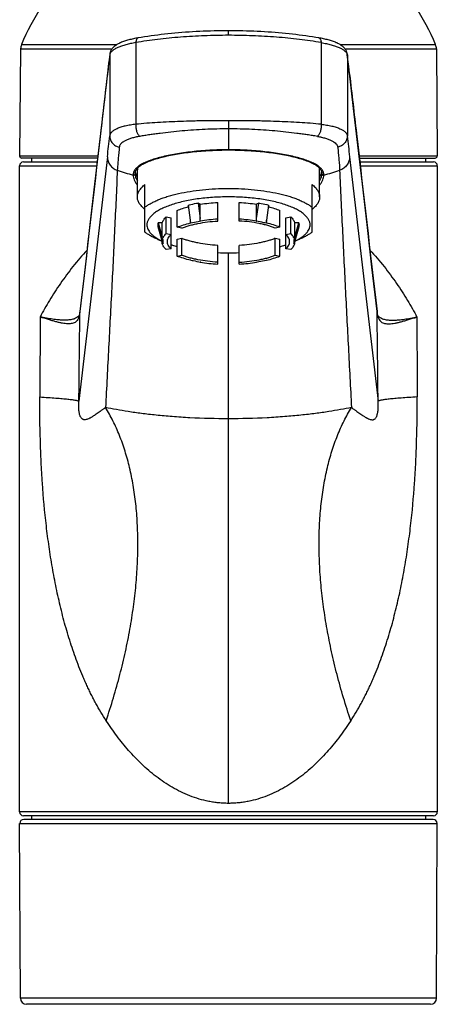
# Model space of a CAD drawing. Header units: millimetres. Extents: x 0 to 559, y 0 to 432.
# Tile 5 of 8: x 121 to 176, y 235 to 365. Entities that reach past the tile are written whole.
import ezdxf

# ---------------------------------------------------------------- set-up
doc = ezdxf.new("R2010")
doc.units = ezdxf.units.MM
doc.header["$LTSCALE"] = 30.734
doc.layers.get('0').update_dxf_attribs({"linetype": 'CONTINUOUS'})

msp = doc.modelspace()

# ---------------------------------------------------------------- linework, layer by layer
at = {"color": 9, "linetype": 'CONTINUOUS'}
for p, q in [((148.97, 362.8), (148.97, 363.39)), ((121.71, 361.57), (134.26, 361.57)), ((136.77, 361.84), (136.77, 351.1)), ((161.17, 361.84), (161.17, 351.1)), ((163.68, 361.57), (176.23, 361.57)), ((121.6, 361.01), (133.62, 361.01)), ((133.33, 360.23), (133.33, 349.57)), ((133.35, 360.32), (133.35, 360.32)), ((164.32, 361.01), (176.35, 361.01)), ((164.6, 360.32), (164.6, 360.32)), ((164.62, 360.23), (164.62, 349.57)), ((133.03, 357.75), (133.02, 357.66)), ((164.91, 357.75), (164.92, 357.66)), ((148.97, 351.57), (148.97, 350.49)), ((148.97, 350.49), (148.97, 347.74)), ((148.97, 347.72), (148.97, 347.74)), ((121.47, 346.95), (131.77, 346.95)), ((133.03, 346.82), (129.27, 314.67)), ((164.92, 346.82), (168.67, 314.67)), ((166.17, 346.95), (176.47, 346.95)), ((121.47, 345.65), (131.62, 345.65)), ((166.32, 345.65), (176.47, 345.65)), ((148.97, 261.78), (148.97, 334.2)), ((129.41, 326.49), (129.4, 326.4)), ((129.4, 326.3), (129.4, 326.4)), ((168.53, 326.49), (168.54, 326.4)), ((168.54, 326.3), (168.54, 326.4)), ((176.47, 260.65), (121.47, 260.65)), ((176.37, 236.14), (121.57, 236.14))]:
    msp.add_line(p, q, dxfattribs=at)
at = {"color": 7, "linetype": 'CONTINUOUS'}
for p, q in [((121.6, 361.01), (121.47, 346.95)), ((133.33, 360.33), (133.24, 359.56)), ((164.66, 359.96), (164.61, 360.33)), ((176.35, 361.01), (176.47, 346.95)), ((165.45, 353.17), (164.86, 358.23)), ((131.74, 346.65), (121.77, 346.65)), ((121.97, 346.15), (131.68, 346.15)), ((123.01, 346.65), (123.01, 346.15)), ((166.21, 346.65), (176.17, 346.65)), ((166.26, 346.15), (175.97, 346.15)), ((174.93, 346.65), (174.93, 346.15)), ((121.47, 260.65), (121.47, 345.65)), ((136.67, 344.6), (136.67, 344.6)), ((136.97, 341.54), (136.97, 345.11)), ((160.97, 341.54), (160.97, 345.11)), ((161.27, 344.6), (161.27, 344.6)), ((176.47, 345.65), (176.47, 260.65)), ((137.97, 336.91), (137.97, 343.18)), ((159.97, 336.91), (159.97, 343.18)), ((145.26, 340.58), (144.99, 340.74)), ((144.99, 340.74), (145.26, 338.72)), ((147.55, 338.37), (147.55, 340.82)), ((150.39, 338.37), (150.39, 340.82)), ((152.95, 340.74), (152.68, 340.58)), ((152.68, 338.72), (152.95, 340.74)), ((142.2, 337.56), (142.2, 339.77)), ((143.96, 338.47), (143.69, 340.48)), ((145.26, 338.37), (145.26, 340.58)), ((152.68, 338.37), (152.68, 340.58)), ((154.25, 340.48), (153.98, 338.47)), ((155.74, 337.56), (155.74, 339.77)), ((140.25, 338.13), (139.72, 338.13)), ((139.72, 338.13), (140.25, 336.27)), ((140.25, 335.92), (140.25, 338.13)), ((140.78, 336.72), (140.78, 338.93)), ((140.78, 338.93), (141.4, 338.81)), ((141.4, 334.73), (141.4, 338.81)), ((143.96, 338.12), (143.96, 338.47)), ((144.01, 338.09), (143.96, 338.47)), ((144.01, 338.09), (143.96, 338.12)), ((145.31, 338.34), (145.26, 338.37)), ((152.63, 338.34), (152.68, 338.37)), ((153.98, 338.47), (153.93, 338.09)), ((153.93, 338.09), (153.98, 338.12)), ((153.98, 338.12), (153.98, 338.47)), ((156.54, 338.81), (157.16, 338.93)), ((156.54, 334.73), (156.54, 338.81)), ((157.16, 336.72), (157.16, 338.93)), ((157.69, 335.92), (157.69, 338.13)), ((158.23, 338.13), (157.69, 338.13)), ((157.69, 336.27), (158.23, 338.13)), ((140.25, 335.76), (139.72, 337.62)), ((140.78, 336.72), (141.4, 336.6)), ((142.82, 337.44), (142.2, 337.56)), ((155.74, 337.56), (155.12, 337.44)), ((156.54, 336.6), (157.16, 336.72)), ((158.23, 337.62), (157.69, 335.76)), ((139.66, 335.96), (140.25, 335.71)), ((140.24, 335.73), (140.25, 335.72)), ((140.35, 335.92), (140.25, 335.92)), ((140.25, 335.41), (140.25, 335.76)), ((140.35, 335.41), (140.25, 335.76)), ((142.2, 335.98), (142.82, 336.1)), ((142.2, 333.77), (142.2, 335.98)), ((142.82, 333.89), (142.82, 336.1)), ((155.12, 333.89), (155.12, 336.1)), ((155.12, 336.1), (155.74, 335.98)), ((155.74, 333.77), (155.74, 335.98)), ((157.59, 335.92), (157.69, 335.92)), ((157.69, 335.76), (157.59, 335.41)), ((158.29, 335.96), (157.69, 335.71)), ((157.69, 335.41), (157.69, 335.76)), ((157.69, 335.72), (157.7, 335.73)), ((140.35, 335.41), (140.25, 335.41)), ((141.4, 334.73), (140.78, 334.61)), ((147.55, 332.71), (147.55, 335.16)), ((150.39, 332.71), (150.39, 335.16)), ((157.16, 334.61), (156.54, 334.73)), ((157.59, 335.41), (157.69, 335.41)), ((142.2, 333.77), (142.82, 333.89)), ((144.01, 333.24), (143.96, 333.21)), ((145.26, 332.95), (145.26, 332.99)), ((145.31, 332.98), (145.26, 332.95)), ((152.63, 332.98), (152.68, 332.95)), ((152.68, 332.95), (152.68, 332.99)), ((153.93, 333.24), (153.98, 333.21)), ((155.12, 333.89), (155.74, 333.77)), ((129.4, 326.43), (129.39, 326.4)), ((129.21, 325.82), (129.21, 325.82)), ((129.36, 326.22), (129.35, 326.14)), ((129.38, 326.3), (129.36, 326.22)), ((168.74, 325.82), (168.74, 325.82)), ((121.47, 259.15), (176.47, 259.15)), ((121.57, 236.14), (121.47, 259.15)), ((175.97, 260.15), (121.97, 260.15)), ((175.94, 259.65), (122, 259.65)), ((123.01, 260.15), (123.01, 259.65)), ((174.93, 260.15), (174.93, 259.65)), ((176.37, 236.14), (176.47, 259.15)), ((175.57, 235.35), (122.37, 235.35))]:
    msp.add_line(p, q, dxfattribs=at)
for points in [[(148.97, 363.39), (148.51, 363.39), (148.04, 363.39), (147.56, 363.38), (147.08, 363.37), (146.6, 363.36), (146.13, 363.34), (145.65, 363.33), (145.18, 363.31), (144.71, 363.28), (144.24, 363.26), (143.77, 363.23), (143.3, 363.2), (142.84, 363.16), (142.37, 363.12), (141.91, 363.08), (141.46, 363.04), (141, 363), (140.55, 362.95), (140.1, 362.9), (139.65, 362.84), (139.21, 362.79), (138.77, 362.73), (138.34, 362.66), (137.91, 362.6), (137.48, 362.53), (137.07, 362.46)], [(160.87, 362.46), (160.47, 362.53), (160.04, 362.6), (159.61, 362.66), (159.17, 362.73), (158.73, 362.79), (158.29, 362.84), (157.84, 362.9), (157.39, 362.95), (156.94, 363), (156.49, 363.04), (156.03, 363.08), (155.57, 363.12), (155.11, 363.16), (154.64, 363.2), (154.18, 363.23), (153.71, 363.26), (153.24, 363.28), (152.76, 363.31), (152.29, 363.33), (151.82, 363.34), (151.34, 363.36), (150.86, 363.37), (150.39, 363.38), (149.91, 363.39), (149.43, 363.39), (148.97, 363.39)], [(137.07, 362.46), (136.93, 362.44), (136.76, 362.41), (136.6, 362.37), (136.45, 362.34), (136.29, 362.31), (136.14, 362.27), (135.99, 362.24), (135.84, 362.2), (135.69, 362.16), (135.55, 362.12), (135.41, 362.07), (135.27, 362.03), (135.13, 361.98), (135.01, 361.93), (134.89, 361.88), (134.77, 361.83), (134.66, 361.79), (134.56, 361.74), (134.46, 361.69), (134.37, 361.64), (134.28, 361.59), (134.2, 361.54), (134.13, 361.48), (134.05, 361.43), (133.98, 361.38), (133.92, 361.33), (133.86, 361.27), (133.8, 361.21), (133.74, 361.16), (133.69, 361.1), (133.64, 361.04), (133.59, 360.98), (133.55, 360.92), (133.51, 360.85), (133.48, 360.79), (133.45, 360.72), (133.42, 360.65), (133.39, 360.59), (133.37, 360.52), (133.35, 360.45), (133.34, 360.38), (133.33, 360.33)], [(164.61, 360.33), (164.6, 360.38), (164.59, 360.45), (164.57, 360.52), (164.55, 360.59), (164.53, 360.65), (164.5, 360.72), (164.47, 360.79), (164.43, 360.85), (164.39, 360.92), (164.35, 360.98), (164.3, 361.04), (164.25, 361.1), (164.2, 361.16), (164.15, 361.21), (164.09, 361.27), (164.03, 361.32), (163.96, 361.38), (163.89, 361.43), (163.82, 361.48), (163.74, 361.54), (163.66, 361.59), (163.57, 361.64), (163.48, 361.69), (163.39, 361.74), (163.28, 361.79), (163.17, 361.83), (163.06, 361.88), (162.94, 361.93), (162.81, 361.98), (162.67, 362.03), (162.54, 362.07), (162.4, 362.12), (162.25, 362.16), (162.1, 362.2), (161.95, 362.24), (161.8, 362.27), (161.65, 362.31), (161.5, 362.34), (161.34, 362.37), (161.18, 362.41), (161.02, 362.44), (160.87, 362.46)], [(133.24, 359.56), (133.19, 359.14), (133.14, 358.7), (133.08, 358.23), (131.93, 348.33)], [(164.86, 358.23), (164.81, 358.7), (164.75, 359.14), (164.7, 359.56), (164.66, 359.96)], [(168.54, 326.46), (167.86, 332.32), (167.22, 337.91), (166.6, 343.24), (166.01, 348.33), (165.45, 353.17)], [(131.93, 348.33), (131.34, 343.24), (130.73, 337.91), (130.08, 332.32)], [(136.67, 344.6), (136.68, 344.69), (136.69, 344.77), (136.71, 344.85), (136.73, 344.93), (136.76, 345.01), (136.8, 345.09), (136.85, 345.16), (136.9, 345.23), (136.96, 345.31), (137.03, 345.38), (137.1, 345.45), (137.18, 345.52), (137.27, 345.59), (137.37, 345.66), (137.47, 345.73), (137.58, 345.8), (137.69, 345.86), (137.81, 345.93), (137.94, 346), (138.08, 346.06), (138.22, 346.12), (138.37, 346.19), (138.53, 346.25), (138.69, 346.31), (138.86, 346.37), (139.03, 346.43), (139.22, 346.49), (139.4, 346.55), (139.6, 346.61), (139.8, 346.66), (140, 346.72), (140.22, 346.77), (140.43, 346.83), (140.65, 346.88), (140.88, 346.93), (141.11, 346.98), (141.35, 347.03), (141.59, 347.07), (141.84, 347.12), (142.09, 347.16), (142.34, 347.21), (142.6, 347.25), (142.87, 347.29), (143.13, 347.33), (143.4, 347.37), (143.68, 347.4), (143.96, 347.43), (144.24, 347.47), (144.52, 347.5), (144.8, 347.53), (145.09, 347.55), (145.38, 347.58), (145.68, 347.6), (145.97, 347.62), (146.27, 347.64), (146.57, 347.66), (146.87, 347.67), (147.17, 347.68), (147.47, 347.7), (147.77, 347.7), (148.08, 347.71), (148.38, 347.72), (148.69, 347.72), (148.97, 347.72)], [(148.97, 347.72), (149.26, 347.72), (149.56, 347.72), (149.87, 347.71), (150.17, 347.7), (150.47, 347.7), (150.78, 347.68), (151.08, 347.67), (151.38, 347.66), (151.68, 347.64), (151.97, 347.62), (152.27, 347.6), (152.56, 347.58), (152.85, 347.55), (153.14, 347.53), (153.42, 347.5), (153.71, 347.47), (153.99, 347.43), (154.27, 347.4), (154.54, 347.37), (154.81, 347.33), (155.08, 347.29), (155.34, 347.25), (155.6, 347.21), (155.85, 347.16), (156.1, 347.12), (156.35, 347.07), (156.59, 347.03), (156.83, 346.98), (157.06, 346.93), (157.29, 346.88), (157.51, 346.83), (157.73, 346.77), (157.94, 346.72), (158.14, 346.66), (158.34, 346.61), (158.54, 346.55), (158.73, 346.49), (158.91, 346.43), (159.08, 346.37), (159.25, 346.31), (159.42, 346.25), (159.57, 346.19), (159.72, 346.12), (159.87, 346.06), (160, 346), (160.13, 345.93), (160.25, 345.86), (160.37, 345.8), (160.48, 345.73), (160.58, 345.66), (160.67, 345.59), (160.76, 345.52), (160.84, 345.45), (160.91, 345.38), (160.98, 345.31), (161.04, 345.23), (161.09, 345.16), (161.14, 345.09), (161.18, 345.01), (161.21, 344.93), (161.24, 344.85), (161.26, 344.77), (161.27, 344.69), (161.27, 344.6)], [(130.08, 332.32), (129.4, 326.46), (129.4, 326.43)], [(129.39, 326.4), (129.39, 326.36), (129.38, 326.33), (129.38, 326.3)], [(168.55, 326.4), (168.54, 326.43), (168.54, 326.46)], [(168.56, 326.3), (168.56, 326.33), (168.55, 326.36), (168.55, 326.4)], [(129.35, 326.14), (129.33, 326.07), (129.31, 326.01), (129.29, 325.96), (129.27, 325.92), (129.25, 325.89), (129.24, 325.86), (129.23, 325.85), (129.22, 325.83), (129.21, 325.82)], [(168.6, 326.14), (168.58, 326.22), (168.56, 326.3)], [(168.74, 325.82), (168.73, 325.83), (168.72, 325.85), (168.7, 325.86), (168.69, 325.89), (168.67, 325.92), (168.65, 325.96), (168.63, 326.01), (168.61, 326.07), (168.6, 326.14)]]:
    msp.add_lwpolyline(points, dxfattribs=at)
for centre, radius, start, end in [((148.97, 350.3), 29.5, 113.3305, 157.5325), ((148.97, 350.3), 29.5, 22.4675, 66.6695), ((123.1, 361), 1.5, 157.5325, 179.5), ((174.85, 361), 1.5, 0.5, 22.4675), ((121.77, 346.95), 0.3, 179.5, 270), ((121.97, 345.65), 0.5, 90, 180), ((175.97, 345.65), 0.5, 0, 90), ((176.17, 346.95), 0.3, 270, 0.5), ((138.39, 345.11), 1.41, 170.7137, 179.9914), ((159.55, 345.11), 1.42, 0.0352, 9.2598), ((148.97, 365.5), 31.31, 267.4033, 272.5967), ((121.97, 260.65), 0.5, 180, 270), ((175.97, 260.65), 0.5, 270, 360), ((122, 259.15), 0.5, 90, 180), ((175.94, 259.15), 0.5, 0, 90), ((122.37, 236.15), 0.8, 180.25, 270), ((175.57, 236.15), 0.8, 270, 359.75)]:
    msp.add_arc(centre, radius, start, end, dxfattribs=at)
at = {"color": 9, "linetype": 'CONTINUOUS'}
for centre, radius, start, end in [((437.62, 322.49), 306.62, 172.9311, 173.397), ((134.17, 360.22), 0.843, 172.9202, 179.8238), ((133.91, 360.15), 0.585, 161.2168, 162.4982), ((164.04, 360.15), 0.585, 17.5022, 18.7832), ((163.77, 360.22), 0.843, 0.1762, 7.0798), ((-139.68, 322.49), 306.62, 6.603, 7.0689), ((133.85, 357.65), 0.834, 173.3773, 179.8574), ((164.09, 357.65), 0.834, 0.1426, 6.6227), ((-79.13, 371.37), 213.57, 353.4002, 354.1412), ((377.07, 371.37), 213.57, 185.8588, 186.5998), ((148.85, 389.21), 46.49, 251.8007, 254.4847), ((136.49, 344.6), 0.181, 351.3937, 359.6266), ((161.45, 344.6), 0.181, 180.378, 188.6095), ((149.09, 389.21), 46.49, 285.5153, 288.1993), ((124.52, 326.95), 4.91, 352.6079, 353.5192), ((130.23, 326.4), 0.834, 173.4197, 179.8687), ((167.71, 326.4), 0.834, 0.1313, 6.5803), ((173.42, 326.95), 4.91, 186.4808, 187.3921), ((124.31, 326.98), 5.13, 350.8295, 352.6055), ((130.2, 326.17), 0.831, 170.7025, 180.1463), ((173.63, 326.98), 5.13, 187.3945, 189.1705), ((167.74, 326.17), 0.831, 359.8537, 9.2975)]:
    msp.add_arc(centre, radius, start, end, dxfattribs=at)
for points, knots in [([(148.97, 362.8), (147.91, 362.8), (145.8, 362.76), (142.69, 362.58), (139.68, 362.29), (137.72, 362.01), (136.77, 361.84)], [0, 0, 0, 0, 0.260031, 0.515981, 0.763879, 1, 1, 1, 1]), ([(161.17, 361.84), (160.22, 362.01), (158.26, 362.29), (155.25, 362.58), (152.14, 362.76), (150.03, 362.8), (148.97, 362.8)], [0, 0, 0, 0, 0.236121, 0.484019, 0.739969, 1, 1, 1, 1]), ([(136.77, 361.84), (136.54, 361.8), (136.1, 361.72), (135.47, 361.56), (134.91, 361.39), (134.43, 361.21), (134.08, 361.04), (133.84, 360.89), (133.7, 360.78), (133.58, 360.67), (133.45, 360.53), (133.38, 360.42), (133.35, 360.34)], [0, 0, 0, 0, 0.18228, 0.350557, 0.502953, 0.638017, 0.754825, 0.80631, 0.853233, 0.895744, 0.934101, 1, 1, 1, 1]), ([(137.07, 362.46), (137.05, 362.46), (137.01, 362.44), (136.95, 362.4), (136.9, 362.34), (136.86, 362.27), (136.82, 362.18), (136.79, 362.04), (136.78, 361.92), (136.77, 361.84)], [0, 0, 0, 0, 0.087291, 0.180617, 0.284516, 0.401533, 0.532501, 0.676972, 1, 1, 1, 1]), ([(160.87, 362.46), (160.89, 362.46), (160.94, 362.44), (160.99, 362.4), (161.04, 362.34), (161.09, 362.27), (161.12, 362.18), (161.16, 362.04), (161.17, 361.92), (161.17, 361.84)], [0, 0, 0, 0, 0.087291, 0.180617, 0.284516, 0.401533, 0.532501, 0.676972, 1, 1, 1, 1]), ([(161.17, 361.84), (161.4, 361.8), (161.84, 361.72), (162.47, 361.56), (163.03, 361.39), (163.51, 361.21), (163.86, 361.04), (164.1, 360.89), (164.24, 360.78), (164.37, 360.67), (164.49, 360.53), (164.56, 360.42), (164.59, 360.34)], [0, 0, 0, 0, 0.18228, 0.350557, 0.502953, 0.638017, 0.754825, 0.80631, 0.853233, 0.895744, 0.934101, 1, 1, 1, 1]), ([(133.35, 360.32), (133.34, 360.32), (133.34, 360.28), (133.33, 360.25), (133.33, 360.23)], [0, 0, 0, 0, 0.255135, 1, 1, 1, 1]), ([(164.6, 360.32), (164.6, 360.32), (164.61, 360.28), (164.61, 360.25), (164.62, 360.23)], [0, 0, 0, 0, 0.255135, 1, 1, 1, 1]), ([(133.02, 357.66), (132.72, 355.07), (131.51, 344.68), (130.31, 334.29), (129.41, 326.49)], [0, 0, 0, 0, 0.249364, 1, 1, 1, 1]), ([(164.92, 357.66), (165.22, 355.07), (166.43, 344.68), (167.63, 334.29), (168.53, 326.49)], [0, 0, 0, 0, 0.249364, 1, 1, 1, 1]), ([(136.77, 351.1), (136.65, 351.08), (136.41, 351.05), (135.94, 350.98), (135.4, 350.88), (134.82, 350.72), (134.39, 350.56), (134.1, 350.42), (133.91, 350.32), (133.74, 350.21), (133.6, 350.09), (133.49, 349.97), (133.41, 349.84), (133.35, 349.71), (133.33, 349.62), (133.33, 349.57)], [0, 0, 0, 0, 0.094378, 0.185231, 0.355151, 0.507689, 0.641215, 0.700546, 0.754927, 0.804533, 0.84968, 0.890853, 0.928822, 0.964431, 1, 1, 1, 1]), ([(136.77, 351.1), (136.77, 351.02), (136.76, 350.86), (136.78, 350.63), (136.81, 350.39), (136.87, 350.17), (136.95, 349.97), (137.04, 349.78), (137.15, 349.63), (137.23, 349.54), (137.28, 349.51)], [0, 0, 0, 0, 0.134803, 0.272693, 0.41044, 0.54481, 0.672914, 0.792586, 0.90201, 1, 1, 1, 1]), ([(148.97, 351.57), (148.7, 351.57), (148.31, 351.57), (147.77, 351.57), (147.24, 351.57), (146.58, 351.56), (145.78, 351.55), (144.99, 351.54), (143.95, 351.51), (142.16, 351.46), (139.68, 351.34), (137.72, 351.19), (136.77, 351.1)], [0, 0, 0, 0, 0.065479, 0.098195, 0.130884, 0.196142, 0.261181, 0.325929, 0.390318, 0.517748, 0.765369, 1, 1, 1, 1]), ([(161.17, 351.1), (160.22, 351.19), (158.26, 351.34), (155.78, 351.46), (153.99, 351.51), (152.95, 351.54), (152.16, 351.55), (151.37, 351.56), (150.7, 351.57), (150.17, 351.57), (149.64, 351.57), (149.24, 351.57), (148.97, 351.57)], [0, 0, 0, 0, 0.234631, 0.482252, 0.609682, 0.674071, 0.738819, 0.803858, 0.869116, 0.901805, 0.934521, 1, 1, 1, 1]), ([(161.17, 351.1), (161.18, 351.02), (161.18, 350.86), (161.17, 350.63), (161.13, 350.39), (161.07, 350.17), (161, 349.97), (160.9, 349.78), (160.8, 349.63), (160.71, 349.54), (160.67, 349.51)], [0, 0, 0, 0, 0.134803, 0.272693, 0.41044, 0.54481, 0.672914, 0.792586, 0.90201, 1, 1, 1, 1]), ([(161.17, 351.1), (161.29, 351.08), (161.54, 351.05), (162, 350.98), (162.54, 350.88), (163.12, 350.72), (163.55, 350.56), (163.85, 350.42), (164.04, 350.32), (164.2, 350.21), (164.34, 350.09), (164.45, 349.97), (164.54, 349.84), (164.59, 349.71), (164.61, 349.62), (164.62, 349.57)], [0, 0, 0, 0, 0.094378, 0.185231, 0.355151, 0.507689, 0.641215, 0.700546, 0.754927, 0.804533, 0.84968, 0.890853, 0.928822, 0.964431, 1, 1, 1, 1]), ([(148.97, 350.49), (147.94, 350.49), (145.9, 350.45), (143.38, 350.27), (141.41, 350.08), (140.22, 349.94), (139.29, 349.81), (138.6, 349.72), (137.94, 349.61), (137.5, 349.54), (137.28, 349.51)], [0, 0, 0, 0, 0.26307, 0.520641, 0.645804, 0.767788, 0.827415, 0.886067, 0.943617, 1, 1, 1, 1]), ([(160.67, 349.51), (160.45, 349.54), (160.01, 349.61), (159.34, 349.72), (158.66, 349.81), (157.72, 349.94), (156.53, 350.08), (154.56, 350.27), (152.04, 350.45), (150, 350.49), (148.97, 350.49)], [0, 0, 0, 0, 0.056383, 0.113933, 0.172585, 0.232212, 0.354196, 0.479359, 0.73693, 1, 1, 1, 1]), ([(133.33, 349.57), (133.33, 349.48), (133.34, 349.31), (133.41, 349.06), (133.52, 348.82), (133.68, 348.61), (133.87, 348.42), (134.08, 348.27), (134.33, 348.16), (134.5, 348.11), (134.59, 348.09)], [0, 0, 0, 0, 0.122572, 0.245429, 0.36887, 0.493141, 0.618432, 0.744757, 0.872007, 1, 1, 1, 1]), ([(137.28, 349.51), (137.18, 349.49), (137.03, 349.47), (136.85, 349.43), (136.66, 349.39), (136.45, 349.34), (136.12, 349.24), (135.76, 349.12), (135.37, 348.95), (135.06, 348.76), (134.85, 348.58), (134.72, 348.44), (134.66, 348.33), (134.61, 348.21), (134.59, 348.13), (134.59, 348.09)], [0, 0, 0, 0, 0.092913, 0.1378, 0.181717, 0.26675, 0.347765, 0.497221, 0.629174, 0.743221, 0.840481, 0.883711, 0.924065, 0.962434, 1, 1, 1, 1]), ([(160.67, 349.51), (160.76, 349.49), (160.91, 349.47), (161.1, 349.43), (161.28, 349.39), (161.5, 349.34), (161.82, 349.24), (162.18, 349.12), (162.57, 348.95), (162.88, 348.76), (163.09, 348.58), (163.22, 348.44), (163.29, 348.33), (163.33, 348.21), (163.35, 348.13), (163.35, 348.09)], [0, 0, 0, 0, 0.092913, 0.1378, 0.181717, 0.26675, 0.347765, 0.497221, 0.629174, 0.743221, 0.840481, 0.883711, 0.924065, 0.962434, 1, 1, 1, 1]), ([(164.62, 349.57), (164.62, 349.48), (164.6, 349.31), (164.53, 349.06), (164.42, 348.82), (164.27, 348.61), (164.08, 348.42), (163.86, 348.27), (163.61, 348.16), (163.44, 348.11), (163.35, 348.09)], [0, 0, 0, 0, 0.122572, 0.245429, 0.36887, 0.493141, 0.618432, 0.744757, 0.872007, 1, 1, 1, 1]), ([(134.59, 348.09), (134.57, 347.83), (134.53, 347.43), (134.48, 346.91), (134.44, 346.53), (134.41, 346.15), (134.37, 345.66), (134.34, 345.3), (134.33, 345.05)], [0, 0, 0, 0, 0.261973, 0.389604, 0.515183, 0.638835, 0.760692, 1, 1, 1, 1]), ([(148.97, 347.74), (148.16, 347.74), (146.55, 347.7), (144.58, 347.54), (143.08, 347.35), (142.02, 347.19), (141.04, 347), (140.13, 346.79), (139.3, 346.57), (138.57, 346.32), (138.02, 346.1), (137.64, 345.91), (137.39, 345.77), (137.16, 345.62), (136.97, 345.47), (136.8, 345.31), (136.66, 345.15), (136.55, 344.97), (136.47, 344.8), (136.43, 344.61), (136.42, 344.48), (136.41, 344.42)], [0, 0, 0, 0, 0.180247, 0.354042, 0.436575, 0.515207, 0.589252, 0.658085, 0.72117, 0.778088, 0.828577, 0.851395, 0.87262, 0.892301, 0.910523, 0.927413, 0.943148, 0.95796, 0.972144, 0.986038, 1, 1, 1, 1]), ([(161.53, 344.42), (161.53, 344.48), (161.52, 344.61), (161.47, 344.8), (161.39, 344.97), (161.28, 345.15), (161.14, 345.31), (160.97, 345.47), (160.78, 345.62), (160.55, 345.77), (160.3, 345.91), (159.92, 346.1), (159.37, 346.32), (158.64, 346.57), (157.81, 346.79), (156.9, 347), (155.92, 347.19), (154.87, 347.35), (153.36, 347.54), (151.39, 347.7), (149.79, 347.74), (148.97, 347.74)], [0, 0, 0, 0, 0.013962, 0.027856, 0.04204, 0.056852, 0.072586, 0.089476, 0.107698, 0.127379, 0.148605, 0.171423, 0.221912, 0.27883, 0.341916, 0.410749, 0.484793, 0.563426, 0.645959, 0.819753, 1, 1, 1, 1]), ([(163.35, 348.09), (163.38, 347.83), (163.42, 347.43), (163.47, 346.91), (163.5, 346.53), (163.54, 346.15), (163.58, 345.66), (163.6, 345.3), (163.61, 345.05)], [0, 0, 0, 0, 0.261973, 0.389604, 0.515183, 0.638835, 0.760692, 1, 1, 1, 1]), ([(133.03, 346.82), (133.03, 346.63), (133.09, 346.24), (133.36, 345.72), (133.79, 345.3), (134.14, 345.11), (134.33, 345.05)], [0, 0, 0, 0, 0.24681, 0.495165, 0.746206, 1, 1, 1, 1]), ([(164.92, 346.82), (164.92, 346.63), (164.85, 346.24), (164.58, 345.72), (164.16, 345.3), (163.8, 345.11), (163.61, 345.05)], [0, 0, 0, 0, 0.24681, 0.495165, 0.746206, 1, 1, 1, 1]), ([(134.33, 345.05), (134.22, 342.48), (134.04, 338.62), (133.79, 333.46), (133.6, 329.56), (133.39, 325.65), (133.12, 320.41), (132.91, 316.47), (132.78, 313.84)], [0, 0, 0, 0, 0.246958, 0.371279, 0.496106, 0.621406, 0.74715, 1, 1, 1, 1]), ([(136.67, 344.58), (136.67, 344.55), (136.64, 344.5), (136.58, 344.44), (136.5, 344.41), (136.44, 344.41), (136.41, 344.42)], [0, 0, 0, 0, 0.243618, 0.492059, 0.745277, 1, 1, 1, 1]), ([(161.27, 344.58), (161.28, 344.55), (161.3, 344.5), (161.36, 344.44), (161.44, 344.41), (161.5, 344.41), (161.53, 344.42)], [0, 0, 0, 0, 0.243615, 0.492055, 0.745275, 1, 1, 1, 1]), ([(163.61, 345.05), (163.72, 342.48), (163.9, 338.62), (164.15, 333.46), (164.35, 329.56), (164.55, 325.65), (164.82, 320.41), (165.03, 316.47), (165.16, 313.84)], [0, 0, 0, 0, 0.246958, 0.371279, 0.496106, 0.621406, 0.74715, 1, 1, 1, 1]), ([(136.41, 344.42), (136.41, 344.32), (136.44, 344.1), (136.55, 343.78), (136.73, 343.44), (136.88, 343.22), (136.97, 343.1)], [0, 0, 0, 0, 0.20992, 0.442702, 0.704857, 1, 1, 1, 1]), ([(160.97, 343.1), (161.06, 343.22), (161.21, 343.44), (161.39, 343.78), (161.5, 344.1), (161.53, 344.32), (161.53, 344.42)], [0, 0, 0, 0, 0.295143, 0.557298, 0.79008, 1, 1, 1, 1]), ([(130.34, 334.56), (129.7, 333.86), (128.48, 332.43), (126.84, 330.21), (125.63, 328.33), (124.75, 326.85), (124.35, 326.11), (124.16, 325.74)], [0, 0, 0, 0, 0.26495, 0.520851, 0.766506, 0.884933, 1, 1, 1, 1]), ([(167.6, 334.56), (168.25, 333.86), (169.46, 332.43), (171.1, 330.21), (172.32, 328.33), (173.19, 326.85), (173.59, 326.11), (173.79, 325.74)], [0, 0, 0, 0, 0.26495, 0.520851, 0.766506, 0.884933, 1, 1, 1, 1]), ([(124.16, 325.74), (124.15, 325.31), (124.15, 324.43), (124.15, 323.12), (124.15, 321.8), (124.15, 320.49), (124.14, 319.18), (124.13, 317.86), (124.13, 316.55), (124.13, 315.68), (124.12, 315.24)], [0, 0, 0, 0, 0.125001, 0.250005, 0.375007, 0.500006, 0.625004, 0.750002, 0.875001, 1, 1, 1, 1]), ([(129.37, 326.16), (129.35, 326.05), (129.3, 325.83), (129.19, 325.53), (129.05, 325.29), (128.87, 325.11), (128.65, 324.98), (128.4, 324.89), (128.12, 324.85), (127.8, 324.85), (127.46, 324.88), (127.08, 324.94), (126.67, 325.02), (126.22, 325.13), (125.84, 325.24), (125.51, 325.34), (125.16, 325.44), (124.71, 325.58), (124.34, 325.69), (124.15, 325.74)], [0, 0, 0, 0, 0.05936, 0.110341, 0.155165, 0.196502, 0.237231, 0.279907, 0.326383, 0.377838, 0.434924, 0.497957, 0.567042, 0.64217, 0.723244, 0.765983, 0.810169, 0.90265, 1, 1, 1, 1]), ([(129.21, 325.82), (129.15, 325.78), (129.02, 325.68), (128.74, 325.53), (128.42, 325.43), (128.08, 325.37), (127.7, 325.33), (127.18, 325.32), (126.64, 325.36), (126.17, 325.41), (125.66, 325.48), (124.99, 325.6), (124.44, 325.7), (124.16, 325.74)], [0, 0, 0, 0, 0.044844, 0.090166, 0.18515, 0.236053, 0.289699, 0.406042, 0.535239, 0.604759, 0.677546, 0.832775, 1, 1, 1, 1]), ([(168.57, 326.16), (168.59, 326.05), (168.64, 325.83), (168.75, 325.53), (168.89, 325.29), (169.08, 325.11), (169.29, 324.98), (169.54, 324.89), (169.83, 324.85), (170.14, 324.85), (170.49, 324.88), (170.87, 324.94), (171.28, 325.02), (171.72, 325.13), (172.11, 325.24), (172.43, 325.34), (172.78, 325.44), (173.23, 325.58), (173.6, 325.69), (173.79, 325.74)], [0, 0, 0, 0, 0.05936, 0.110341, 0.155165, 0.196502, 0.237231, 0.279907, 0.326383, 0.377838, 0.434924, 0.497957, 0.567042, 0.64217, 0.723244, 0.765983, 0.810169, 0.90265, 1, 1, 1, 1]), ([(168.74, 325.82), (168.8, 325.78), (168.92, 325.68), (169.21, 325.53), (169.52, 325.43), (169.86, 325.37), (170.24, 325.33), (170.76, 325.32), (171.31, 325.36), (171.77, 325.41), (172.28, 325.48), (172.95, 325.6), (173.5, 325.7), (173.79, 325.74)], [0, 0, 0, 0, 0.044844, 0.090166, 0.18515, 0.236053, 0.289699, 0.406042, 0.535239, 0.604759, 0.677546, 0.832775, 1, 1, 1, 1]), ([(173.79, 325.74), (173.79, 325.31), (173.79, 324.43), (173.79, 323.12), (173.79, 321.8), (173.8, 320.49), (173.8, 319.18), (173.81, 317.86), (173.81, 316.55), (173.82, 315.68), (173.82, 315.24)], [0, 0, 0, 0, 0.125001, 0.250005, 0.375007, 0.500006, 0.625004, 0.750002, 0.875001, 1, 1, 1, 1]), ([(132.86, 272.65), (132.62, 273.02), (132.15, 273.77), (131.6, 274.73), (131.19, 275.51), (130.89, 276.1), (130.6, 276.69), (130.32, 277.3), (130.04, 277.9), (129.69, 278.72), (129.27, 279.75), (128.81, 281), (128.37, 282.27), (127.96, 283.55), (127.44, 285.27), (126.87, 287.46), (126.27, 290.11), (125.76, 292.81), (125.33, 295.54), (124.85, 299.22), (124.51, 302.95), (124.29, 306.71), (124.15, 310.49), (124.12, 313.34), (124.12, 315.24)], [0, 0, 0, 0, 0.030073, 0.060178, 0.07524, 0.090309, 0.105391, 0.12049, 0.135602, 0.150724, 0.181007, 0.211364, 0.241795, 0.272302, 0.302889, 0.364339, 0.426187, 0.488455, 0.551168, 0.614326, 0.74186, 0.806136, 0.870644, 1, 1, 1, 1]), ([(124.12, 315.24), (124.5, 315.21), (125.2, 315.17), (126.19, 315.1), (127.04, 315.03), (127.67, 314.96), (128.1, 314.92), (128.37, 314.88), (128.61, 314.85), (128.81, 314.81), (128.97, 314.78), (129.09, 314.75), (129.16, 314.72), (129.21, 314.71), (129.24, 314.69), (129.26, 314.68), (129.27, 314.67)], [0, 0, 0, 0, 0.216538, 0.407645, 0.572829, 0.711678, 0.771122, 0.82387, 0.869899, 0.909198, 0.941774, 0.967663, 0.97813, 0.986973, 0.994237, 1, 1, 1, 1]), ([(165.08, 272.65), (165.32, 273.02), (165.79, 273.77), (166.34, 274.73), (166.75, 275.51), (167.05, 276.1), (167.35, 276.69), (167.63, 277.3), (167.9, 277.9), (168.25, 278.72), (168.67, 279.75), (169.14, 281), (169.58, 282.27), (169.99, 283.55), (170.5, 285.27), (171.07, 287.46), (171.67, 290.11), (172.18, 292.81), (172.61, 295.54), (173.09, 299.22), (173.43, 302.95), (173.65, 306.71), (173.79, 310.49), (173.83, 313.34), (173.82, 315.24)], [0, 0, 0, 0, 0.030073, 0.060178, 0.07524, 0.090309, 0.105391, 0.12049, 0.135602, 0.150724, 0.181007, 0.211364, 0.241795, 0.272302, 0.302889, 0.364339, 0.426187, 0.488455, 0.551168, 0.614326, 0.74186, 0.806136, 0.870644, 1, 1, 1, 1]), ([(173.82, 315.24), (173.44, 315.21), (172.74, 315.17), (171.75, 315.1), (170.9, 315.03), (170.27, 314.96), (169.84, 314.92), (169.57, 314.88), (169.33, 314.85), (169.13, 314.81), (168.97, 314.78), (168.85, 314.75), (168.78, 314.72), (168.73, 314.71), (168.7, 314.69), (168.68, 314.68), (168.67, 314.67)], [0, 0, 0, 0, 0.216538, 0.407645, 0.572829, 0.711678, 0.771122, 0.82387, 0.869899, 0.909198, 0.941774, 0.967663, 0.97813, 0.986973, 0.994237, 1, 1, 1, 1]), ([(132.78, 313.84), (132.68, 313.77), (132.54, 313.67), (132.34, 313.53), (132.16, 313.4), (131.94, 313.25), (131.68, 313.06), (131.43, 312.89), (131.23, 312.76), (131.07, 312.66), (130.96, 312.58), (130.85, 312.52), (130.74, 312.45), (130.63, 312.4), (130.49, 312.33), (130.32, 312.27), (130.14, 312.23), (129.99, 312.24), (129.89, 312.25), (129.78, 312.3), (129.67, 312.37), (129.55, 312.5), (129.46, 312.66), (129.39, 312.85), (129.35, 313.01), (129.32, 313.18), (129.3, 313.31), (129.28, 313.41), (129.27, 313.52), (129.26, 313.66), (129.26, 313.81), (129.25, 314), (129.25, 314.28), (129.26, 314.52), (129.27, 314.67)], [0, 0, 0, 0, 0.060621, 0.089824, 0.11837, 0.173505, 0.22602, 0.276018, 0.323562, 0.346418, 0.368664, 0.390293, 0.411308, 0.431706, 0.451486, 0.489235, 0.524972, 0.542509, 0.560299, 0.579105, 0.60033, 0.626674, 0.66401, 0.690879, 0.727366, 0.75042, 0.776283, 0.790037, 0.804267, 0.832135, 0.857789, 0.881436, 0.92449, 1, 1, 1, 1]), ([(148.97, 312.36), (147.28, 312.36), (144.8, 312.42), (141.63, 312.63), (139.82, 312.8), (138.47, 312.94), (137.25, 313.09), (135.83, 313.29), (134.25, 313.55), (133.25, 313.75), (132.78, 313.84)], [0, 0, 0, 0, 0.312204, 0.455265, 0.586303, 0.647162, 0.705124, 0.813006, 0.910971, 1, 1, 1, 1]), ([(132.86, 272.65), (133.54, 274.65), (134.44, 277.66), (135.41, 281.7), (136.01, 284.67), (136.47, 287.6), (136.8, 290.46), (137, 293.27), (137.06, 295.99), (136.99, 298.62), (136.79, 301.16), (136.45, 303.59), (135.98, 305.91), (135.38, 308.1), (134.65, 310.16), (133.8, 312.07), (133.13, 313.27), (132.78, 313.84)], [0, 0, 0, 0, 0.149453, 0.222378, 0.293863, 0.363747, 0.431884, 0.498146, 0.56242, 0.624616, 0.684667, 0.742532, 0.798202, 0.851701, 0.90309, 0.952473, 1, 1, 1, 1]), ([(165.16, 313.84), (164.69, 313.75), (163.69, 313.55), (162.11, 313.29), (160.7, 313.09), (159.47, 312.94), (158.13, 312.8), (156.31, 312.63), (153.14, 312.42), (150.67, 312.36), (148.97, 312.36)], [0, 0, 0, 0, 0.089029, 0.186994, 0.294876, 0.352838, 0.413697, 0.544735, 0.687796, 1, 1, 1, 1]), ([(165.08, 272.65), (164.4, 274.65), (163.5, 277.66), (162.53, 281.7), (161.94, 284.67), (161.47, 287.6), (161.14, 290.46), (160.94, 293.27), (160.88, 295.99), (160.95, 298.62), (161.15, 301.16), (161.49, 303.59), (161.96, 305.91), (162.56, 308.1), (163.29, 310.16), (164.15, 312.07), (164.81, 313.27), (165.16, 313.84)], [0, 0, 0, 0, 0.149453, 0.222378, 0.293863, 0.363747, 0.431884, 0.498146, 0.56242, 0.624616, 0.684667, 0.742532, 0.798202, 0.851701, 0.90309, 0.952473, 1, 1, 1, 1]), ([(165.16, 313.84), (165.26, 313.77), (165.41, 313.67), (165.6, 313.53), (165.78, 313.4), (166.01, 313.25), (166.27, 313.06), (166.51, 312.89), (166.71, 312.76), (166.87, 312.66), (166.98, 312.58), (167.09, 312.52), (167.2, 312.45), (167.31, 312.4), (167.45, 312.33), (167.63, 312.27), (167.81, 312.23), (167.95, 312.24), (168.06, 312.25), (168.17, 312.3), (168.28, 312.37), (168.39, 312.5), (168.48, 312.66), (168.55, 312.85), (168.59, 313.01), (168.63, 313.18), (168.65, 313.31), (168.66, 313.41), (168.67, 313.52), (168.68, 313.66), (168.69, 313.81), (168.69, 314), (168.69, 314.28), (168.68, 314.52), (168.67, 314.67)], [0, 0, 0, 0, 0.060621, 0.089824, 0.11837, 0.173505, 0.22602, 0.276018, 0.323562, 0.346418, 0.368664, 0.390293, 0.411308, 0.431706, 0.451486, 0.489235, 0.524972, 0.542509, 0.560299, 0.579105, 0.60033, 0.626674, 0.66401, 0.690879, 0.727366, 0.75042, 0.776283, 0.790037, 0.804267, 0.832135, 0.857789, 0.881436, 0.92449, 1, 1, 1, 1]), ([(148.97, 261.78), (148.75, 261.78), (148.31, 261.79), (147.66, 261.84), (147.01, 261.92), (146.15, 262.07), (145.09, 262.33), (143.46, 262.89), (141.53, 263.84), (139.77, 265.03), (138.47, 266.09), (137.54, 266.93), (136.66, 267.81), (135.54, 269.03), (134.25, 270.62), (133.31, 271.97), (132.86, 272.65)], [0, 0, 0, 0, 0.032464, 0.064909, 0.097319, 0.129677, 0.194163, 0.258298, 0.385251, 0.510582, 0.572715, 0.634518, 0.696019, 0.757252, 0.879004, 1, 1, 1, 1]), ([(165.08, 272.65), (164.63, 271.97), (163.69, 270.62), (162.4, 269.03), (161.28, 267.81), (160.4, 266.93), (159.48, 266.09), (158.17, 265.03), (156.41, 263.84), (154.48, 262.89), (152.85, 262.33), (151.79, 262.07), (150.93, 261.92), (150.28, 261.84), (149.63, 261.79), (149.19, 261.78), (148.97, 261.78)], [0, 0, 0, 0, 0.120996, 0.242748, 0.303981, 0.365482, 0.427285, 0.489418, 0.614749, 0.741702, 0.805837, 0.870323, 0.902681, 0.935091, 0.967536, 1, 1, 1, 1])]:
    msp.add_open_spline(points, degree=3, knots=knots, dxfattribs=at)
at = {"color": 7, "linetype": 'CONTINUOUS'}
for points, knots in [([(136.67, 344.6), (136.67, 344.52), (136.69, 344.37), (136.74, 344.14), (136.84, 343.9), (136.92, 343.75), (136.97, 343.67)], [0, 0, 0, 0, 0.221282, 0.459017, 0.717555, 1, 1, 1, 1]), ([(136.7, 344.83), (136.72, 344.72), (136.79, 344.49), (136.9, 344.29), (136.97, 344.19)], [0, 0, 0, 0, 0.482334, 1, 1, 1, 1]), ([(160.97, 344.19), (161.04, 344.29), (161.15, 344.49), (161.22, 344.72), (161.24, 344.83)], [0, 0, 0, 0, 0.517666, 1, 1, 1, 1]), ([(160.97, 343.67), (161.02, 343.75), (161.1, 343.9), (161.2, 344.14), (161.26, 344.37), (161.27, 344.52), (161.27, 344.6)], [0, 0, 0, 0, 0.282445, 0.540983, 0.778718, 1, 1, 1, 1]), ([(136.97, 341.54), (136.97, 341.61), (136.98, 341.75), (137.03, 341.96), (137.11, 342.17), (137.22, 342.38), (137.37, 342.59), (137.6, 342.87), (137.82, 343.06), (137.97, 343.18)], [0, 0, 0, 0, 0.106397, 0.214879, 0.327395, 0.445656, 0.57108, 0.70479, 1, 1, 1, 1]), ([(137.97, 340.19), (138.09, 340.29), (138.36, 340.47), (138.79, 340.73), (139.27, 340.97), (139.81, 341.21), (140.4, 341.43), (141.26, 341.71), (142.43, 342.01), (143.94, 342.29), (145.56, 342.5), (147.25, 342.63), (148.39, 342.65), (148.97, 342.65)], [0, 0, 0, 0, 0.040415, 0.084439, 0.132083, 0.183288, 0.237939, 0.295876, 0.420764, 0.556042, 0.699408, 0.848302, 1, 1, 1, 1]), ([(148.97, 342.65), (149.55, 342.65), (150.69, 342.63), (152.38, 342.5), (154, 342.29), (155.51, 342.01), (156.69, 341.71), (157.55, 341.43), (158.13, 341.21), (158.67, 340.97), (159.15, 340.73), (159.59, 340.47), (159.85, 340.29), (159.97, 340.19)], [0, 0, 0, 0, 0.151698, 0.300592, 0.443958, 0.579236, 0.704124, 0.762061, 0.816712, 0.867917, 0.915561, 0.959585, 1, 1, 1, 1]), ([(159.97, 343.18), (160.13, 343.06), (160.34, 342.87), (160.58, 342.59), (160.72, 342.38), (160.83, 342.17), (160.91, 341.96), (160.96, 341.75), (160.97, 341.61), (160.97, 341.54)], [0, 0, 0, 0, 0.29521, 0.42892, 0.554344, 0.672605, 0.785121, 0.893603, 1, 1, 1, 1]), ([(137.97, 339.9), (137.82, 340.02), (137.6, 340.21), (137.37, 340.49), (137.22, 340.69), (137.11, 340.9), (137.03, 341.11), (136.98, 341.32), (136.97, 341.47), (136.97, 341.54)], [0, 0, 0, 0, 0.29521, 0.42892, 0.554344, 0.672605, 0.785121, 0.893603, 1, 1, 1, 1]), ([(159.72, 337.87), (159.72, 337.93), (159.71, 338.05), (159.67, 338.24), (159.61, 338.42), (159.48, 338.66), (159.26, 338.96), (158.89, 339.3), (158.44, 339.63), (158, 339.87), (157.6, 340.07), (157.16, 340.26), (156.56, 340.49), (155.78, 340.73), (154.93, 340.94), (154.03, 341.12), (153.07, 341.28), (152.08, 341.4), (150.71, 341.51), (148.97, 341.57), (147.23, 341.51), (145.86, 341.4), (144.87, 341.28), (143.92, 341.12), (143.01, 340.94), (142.17, 340.73), (141.39, 340.49), (140.78, 340.26), (140.34, 340.07), (139.95, 339.87), (139.5, 339.63), (139.05, 339.3), (138.69, 338.96), (138.46, 338.66), (138.34, 338.42), (138.27, 338.24), (138.23, 338.05), (138.22, 337.93), (138.22, 337.87)], [0, 0, 0, 0, 0.007524, 0.015183, 0.023104, 0.031398, 0.049445, 0.069898, 0.093054, 0.119031, 0.133081, 0.147825, 0.179326, 0.21337, 0.249736, 0.288162, 0.32835, 0.369979, 0.412706, 0.5, 0.587294, 0.630021, 0.67165, 0.711838, 0.750264, 0.78663, 0.820674, 0.852175, 0.866919, 0.880969, 0.906946, 0.930102, 0.950555, 0.968602, 0.976896, 0.984817, 0.992476, 1, 1, 1, 1]), ([(143.69, 340.48), (143.8, 340.51), (144.23, 340.61), (144.66, 340.69), (144.99, 340.74)], [0, 0, 0, 0, 0.242415, 1, 1, 1, 1]), ([(145.26, 340.58), (145.63, 340.64), (146.4, 340.74), (147.16, 340.8), (147.55, 340.82)], [0, 0, 0, 0, 0.490698, 1, 1, 1, 1]), ([(150.39, 340.82), (150.78, 340.8), (151.55, 340.74), (152.31, 340.64), (152.68, 340.58)], [0, 0, 0, 0, 0.509302, 1, 1, 1, 1]), ([(152.95, 340.74), (153.06, 340.72), (153.5, 340.65), (153.93, 340.56), (154.25, 340.48)], [0, 0, 0, 0, 0.257295, 1, 1, 1, 1]), ([(160.97, 341.54), (160.97, 341.47), (160.96, 341.32), (160.91, 341.11), (160.83, 340.9), (160.72, 340.69), (160.58, 340.49), (160.34, 340.21), (160.13, 340.02), (159.97, 339.9)], [0, 0, 0, 0, 0.106397, 0.214879, 0.327395, 0.445656, 0.57108, 0.70479, 1, 1, 1, 1]), ([(142.2, 339.77), (142.44, 339.87), (142.94, 340.05), (143.45, 340.2), (143.72, 340.27)], [0, 0, 0, 0, 0.476977, 1, 1, 1, 1]), ([(154.22, 340.27), (154.49, 340.2), (155, 340.05), (155.5, 339.87), (155.74, 339.77)], [0, 0, 0, 0, 0.523023, 1, 1, 1, 1]), ([(140.25, 338.13), (140.27, 338.2), (140.32, 338.34), (140.44, 338.54), (140.59, 338.74), (140.72, 338.87), (140.78, 338.93)], [0, 0, 0, 0, 0.22252, 0.460343, 0.718339, 1, 1, 1, 1]), ([(142.2, 337.56), (142.47, 337.67), (143.05, 337.88), (143.65, 338.04), (143.96, 338.12)], [0, 0, 0, 0, 0.474464, 1, 1, 1, 1]), ([(142.82, 337.44), (142.97, 337.5), (143.3, 337.62), (143.81, 337.78), (144.37, 337.93), (145.17, 338.1), (146.23, 338.27), (147.1, 338.35), (147.55, 338.37)], [0, 0, 0, 0, 0.103947, 0.21524, 0.333318, 0.457526, 0.721288, 1, 1, 1, 1]), ([(145.31, 338.34), (145.2, 338.33), (144.76, 338.25), (144.33, 338.16), (144.01, 338.09)], [0, 0, 0, 0, 0.25782, 1, 1, 1, 1]), ([(147.55, 338.62), (147.16, 338.59), (146.4, 338.53), (145.63, 338.43), (145.26, 338.37)], [0, 0, 0, 0, 0.509302, 1, 1, 1, 1]), ([(152.68, 338.37), (152.31, 338.43), (151.55, 338.53), (150.78, 338.59), (150.39, 338.62)], [0, 0, 0, 0, 0.490698, 1, 1, 1, 1]), ([(155.12, 337.44), (154.97, 337.5), (154.64, 337.62), (154.13, 337.78), (153.58, 337.93), (152.78, 338.1), (151.71, 338.27), (150.84, 338.35), (150.39, 338.37)], [0, 0, 0, 0, 0.103947, 0.21524, 0.333318, 0.457526, 0.721288, 1, 1, 1, 1]), ([(153.93, 338.09), (153.83, 338.11), (153.4, 338.21), (152.96, 338.29), (152.63, 338.34)], [0, 0, 0, 0, 0.241845, 1, 1, 1, 1]), ([(155.74, 337.56), (155.47, 337.67), (154.89, 337.88), (154.29, 338.04), (153.98, 338.12)], [0, 0, 0, 0, 0.474464, 1, 1, 1, 1]), ([(157.16, 338.93), (157.23, 338.87), (157.35, 338.74), (157.51, 338.54), (157.62, 338.34), (157.67, 338.2), (157.69, 338.13)], [0, 0, 0, 0, 0.281661, 0.539657, 0.77748, 1, 1, 1, 1]), ([(139.66, 335.96), (139.49, 336.03), (139.17, 336.17), (138.73, 336.41), (138.33, 336.65), (138.08, 336.82), (137.97, 336.91)], [0, 0, 0, 0, 0.277799, 0.537167, 0.777869, 1, 1, 1, 1]), ([(138.22, 337.87), (138.22, 337.78), (138.24, 337.58), (138.35, 337.29), (138.51, 337.01), (138.74, 336.73), (139.03, 336.46), (139.38, 336.2), (139.79, 335.95), (140.08, 335.8), (140.24, 335.73)], [0, 0, 0, 0, 0.093091, 0.19028, 0.295098, 0.410215, 0.537438, 0.677857, 0.832007, 1, 1, 1, 1]), ([(140.25, 335.92), (140.27, 335.99), (140.32, 336.13), (140.44, 336.33), (140.59, 336.53), (140.72, 336.66), (140.78, 336.72)], [0, 0, 0, 0, 0.22252, 0.460343, 0.718339, 1, 1, 1, 1]), ([(157.69, 335.92), (157.67, 335.99), (157.62, 336.13), (157.51, 336.33), (157.35, 336.53), (157.23, 336.66), (157.16, 336.72)], [0, 0, 0, 0, 0.22252, 0.460343, 0.718339, 1, 1, 1, 1]), ([(157.7, 335.73), (157.86, 335.8), (158.15, 335.95), (158.56, 336.2), (158.91, 336.46), (159.2, 336.73), (159.43, 337.01), (159.6, 337.29), (159.7, 337.58), (159.72, 337.78), (159.72, 337.87)], [0, 0, 0, 0, 0.167993, 0.322143, 0.462562, 0.589785, 0.704902, 0.80972, 0.906909, 1, 1, 1, 1]), ([(159.97, 336.91), (159.86, 336.82), (159.61, 336.65), (159.21, 336.41), (158.77, 336.17), (158.45, 336.03), (158.29, 335.96)], [0, 0, 0, 0, 0.222131, 0.462833, 0.722201, 1, 1, 1, 1]), ([(140.92, 335.66), (140.92, 335.74), (140.94, 335.91), (141.04, 336.15), (141.19, 336.38), (141.33, 336.53), (141.4, 336.6)], [0, 0, 0, 0, 0.222646, 0.457322, 0.714055, 1, 1, 1, 1]), ([(141.4, 334.73), (141.33, 334.8), (141.19, 334.94), (141.04, 335.18), (140.94, 335.42), (140.92, 335.58), (140.92, 335.66)], [0, 0, 0, 0, 0.285945, 0.542678, 0.777354, 1, 1, 1, 1]), ([(147.55, 335.16), (147.1, 335.19), (146.23, 335.27), (145.17, 335.44), (144.37, 335.61), (143.81, 335.75), (143.3, 335.91), (142.97, 336.03), (142.82, 336.1)], [0, 0, 0, 0, 0.278712, 0.542474, 0.666682, 0.78476, 0.896053, 1, 1, 1, 1]), ([(155.12, 336.1), (154.97, 336.03), (154.64, 335.91), (154.13, 335.75), (153.58, 335.61), (152.78, 335.44), (151.71, 335.27), (150.84, 335.19), (150.39, 335.16)], [0, 0, 0, 0, 0.103947, 0.21524, 0.333318, 0.457526, 0.721288, 1, 1, 1, 1]), ([(157.02, 335.66), (157.02, 335.74), (157, 335.91), (156.91, 336.15), (156.75, 336.38), (156.62, 336.53), (156.54, 336.6)], [0, 0, 0, 0, 0.222646, 0.457322, 0.714055, 1, 1, 1, 1]), ([(156.54, 334.73), (156.62, 334.8), (156.75, 334.94), (156.91, 335.18), (157, 335.42), (157.02, 335.58), (157.02, 335.66)], [0, 0, 0, 0, 0.285945, 0.542678, 0.777354, 1, 1, 1, 1]), ([(140.78, 334.61), (140.72, 334.67), (140.59, 334.79), (140.44, 334.99), (140.32, 335.2), (140.27, 335.34), (140.25, 335.41)], [0, 0, 0, 0, 0.281661, 0.539657, 0.77748, 1, 1, 1, 1]), ([(141.4, 335.26), (141.46, 335.24), (141.73, 335.15), (142, 335.07), (142.2, 335.02)], [0, 0, 0, 0, 0.243138, 1, 1, 1, 1]), ([(155.74, 335.02), (155.81, 335.03), (156.08, 335.11), (156.35, 335.19), (156.54, 335.26)], [0, 0, 0, 0, 0.256779, 1, 1, 1, 1]), ([(157.16, 334.61), (157.23, 334.67), (157.35, 334.79), (157.51, 334.99), (157.62, 335.2), (157.67, 335.34), (157.69, 335.41)], [0, 0, 0, 0, 0.281661, 0.539657, 0.77748, 1, 1, 1, 1]), ([(143.96, 333.21), (143.65, 333.28), (143.05, 333.45), (142.47, 333.65), (142.2, 333.77)], [0, 0, 0, 0, 0.525536, 1, 1, 1, 1]), ([(147.55, 332.95), (147.1, 332.98), (146.23, 333.06), (145.17, 333.23), (144.37, 333.4), (143.81, 333.54), (143.3, 333.7), (142.97, 333.83), (142.82, 333.89)], [0, 0, 0, 0, 0.278712, 0.542474, 0.666682, 0.78476, 0.896053, 1, 1, 1, 1]), ([(144.01, 333.24), (144.12, 333.21), (144.55, 333.12), (144.98, 333.04), (145.31, 332.98)], [0, 0, 0, 0, 0.241845, 1, 1, 1, 1]), ([(145.26, 332.95), (145.63, 332.89), (146.4, 332.79), (147.16, 332.73), (147.55, 332.71)], [0, 0, 0, 0, 0.490698, 1, 1, 1, 1]), ([(150.39, 332.95), (150.84, 332.98), (151.71, 333.06), (152.78, 333.23), (153.58, 333.4), (154.13, 333.54), (154.64, 333.7), (154.97, 333.83), (155.12, 333.89)], [0, 0, 0, 0, 0.278712, 0.542474, 0.666682, 0.78476, 0.896053, 1, 1, 1, 1]), ([(150.39, 332.71), (150.78, 332.73), (151.55, 332.79), (152.31, 332.89), (152.68, 332.95)], [0, 0, 0, 0, 0.509302, 1, 1, 1, 1]), ([(152.63, 332.98), (152.74, 333), (153.18, 333.07), (153.61, 333.16), (153.93, 333.24)], [0, 0, 0, 0, 0.25782, 1, 1, 1, 1]), ([(153.98, 333.21), (154.29, 333.28), (154.89, 333.45), (155.47, 333.65), (155.74, 333.77)], [0, 0, 0, 0, 0.525536, 1, 1, 1, 1])]:
    msp.add_open_spline(points, degree=3, knots=knots, dxfattribs=at)
for points in [[(139.72, 337.62), (139.7, 337.7), (139.68, 337.87), (139.7, 338.04), (139.72, 338.13)], [(158.23, 338.13), (158.25, 338.04), (158.27, 337.87), (158.25, 337.7), (158.23, 337.62)], [(140.35, 335.92), (140.33, 335.84), (140.31, 335.66), (140.33, 335.49), (140.35, 335.41)], [(157.59, 335.41), (157.61, 335.49), (157.63, 335.66), (157.61, 335.84), (157.59, 335.92)]]:
    msp.add_open_spline(points, degree=3, dxfattribs=at)
at = {"color": 9, "linetype": 'CONTINUOUS'}
for points in [[(129.27, 314.67), (129.31, 318.55), (129.36, 322.42), (129.4, 326.3)], [(168.67, 314.67), (168.63, 318.55), (168.59, 322.42), (168.54, 326.3)]]:
    msp.add_open_spline(points, degree=3, dxfattribs=at)

doc.saveas('drawing.dxf')
